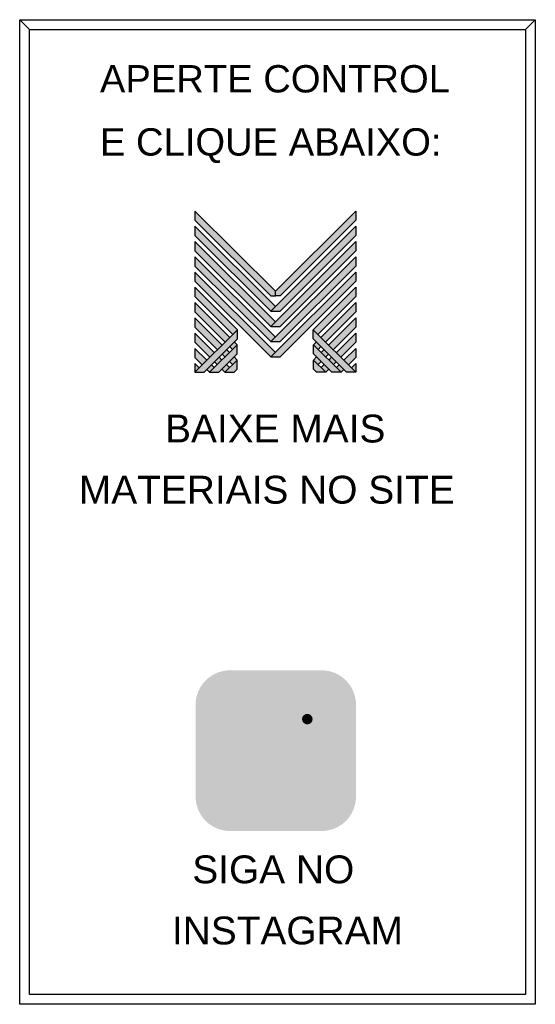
# Model space of a CAD drawing. Header units: millimetres. Extents: x 2237 to 13945, y -185 to 7152.
# Tile 5 of 5: x 10099 to 13945, y -185 to 7152. Entities that reach past the tile are written whole.
import ezdxf

# ---------------------------------------------------------------- set-up
doc = ezdxf.new("R2010")
doc.units = ezdxf.units.MM
for name, color, linetype in [('BUCHA DE PASSAGEM', 20, 'Continuous'), ('logo01', 10, 'Continuous'), ('logo02', 250, 'Continuous')]:
    doc.layers.add(name, color=color, linetype=linetype)
doc.styles.get("Standard").update_dxf_attribs({"font": 'arial.ttf'})

# ---------------------------------------------------------------- blocks, each defined once
blk = doc.blocks.new('MESH')
at = {"layer": 'logo01'}
h = blk.add_hatch(color=256, dxfattribs=at)
h.dxf.hatch_style = 1
h.paths.add_polyline_path([(30046, 14087), (30046, 13835), (32119, 11769), (32248, 11769), (32248, 11893)])
h.paths.add_polyline_path([(30046, 13670), (30046, 13418), (32121, 11349), (32248, 11475)])
h.paths.add_polyline_path([(30046, 13253), (30046, 13001), (32121, 10932), (32248, 11058)])
h.paths.add_polyline_path([(30046, 12835), (30046, 12583), (32121, 10515), (32248, 10641)])
h.paths.add_polyline_path([(30046, 12418), (30046, 12166), (32121, 10097), (32248, 10223)])
h.paths.add_polyline_path([(30046, 12001), (30046, 11749), (31084, 10714), (31211, 10840)])
h.paths.add_polyline_path([(30046, 11583), (30046, 11331), (30875, 10505), (31001, 10631)])
h.paths.add_polyline_path([(30046, 11166), (30046, 10914), (30666, 10296), (30792, 10422)])
h.paths.add_polyline_path([(30046, 10749), (30046, 10497), (30456, 10088), (30583, 10214)])
h.paths.add_polyline_path([(30046, 10331), (30046, 10079), (30247, 9879), (30373, 10005)])
h.paths.add_polyline_path([(30164, 9796), (30046, 9914), (30046, 9679)])
h.paths.add_polyline_path([(30574, 9805), (30500, 9879), (30373, 9753), (30448, 9679)])
h.paths.add_polyline_path([(30784, 10013), (30709, 10088), (30583, 9962), (30657, 9887)])
h.paths.add_polyline_path([(30993, 9805), (30910, 9887), (30784, 9761), (30867, 9679)])
h.paths.add_polyline_path([(30993, 10222), (30918, 10296), (30792, 10170), (30867, 10096)])
h.paths.add_polyline_path([(31119, 10096), (30993, 9970), (31076, 9887), (31202, 10013)])
h.paths.add_polyline_path([(31202, 10431), (31128, 10505), (31001, 10379), (31076, 10305)], flags=17)
h.paths.add_polyline_path([(33284, 10840), (33284, 10588), (34196, 9679), (34449, 9679)])
h.paths.add_polyline_path([(33293, 10431), (33293, 10179), (33794, 9679), (34047, 9679)])
h.paths.add_polyline_path([(33293, 10013), (33293, 9761), (33376, 9679), (33628, 9679)], flags=17)
at = {"layer": 'logo02'}
h = blk.add_hatch(color=256, dxfattribs=at)
h.dxf.hatch_style = 1
h.paths.add_polyline_path([(34449, 13835), (34449, 14087), (32248, 11893), (32248, 11769), (32376, 11769)])
h.paths.add_polyline_path([(34449, 13418), (34449, 13670), (32121, 11349), (32374, 11349)])
h.paths.add_polyline_path([(34449, 13001), (34449, 13253), (32121, 10932), (32374, 10932)])
h.paths.add_polyline_path([(34449, 12583), (34449, 12835), (32121, 10515), (32374, 10515)])
h.paths.add_polyline_path([(34449, 12166), (34449, 12418), (32121, 10097), (32374, 10097)])
h.paths.add_polyline_path([(34449, 11749), (34449, 12001), (33284, 10840), (33411, 10714)], flags=17)
h.paths.add_polyline_path([(34449, 11331), (34449, 11583), (33494, 10631), (33620, 10505)], flags=17)
h.paths.add_polyline_path([(34449, 10914), (34449, 11166), (33703, 10422), (33829, 10296)], flags=17)
h.paths.add_polyline_path([(34449, 10497), (34449, 10749), (33912, 10214), (34039, 10088)])
h.paths.add_polyline_path([(34449, 10331), (34122, 10005), (34248, 9879), (34449, 10079)])
h.paths.add_polyline_path([(33577, 10296), (33502, 10222), (33628, 10096), (33703, 10170)])
h.paths.add_polyline_path([(33367, 10505), (33293, 10431), (33419, 10305), (33494, 10379)], flags=17)
h.paths.add_polyline_path([(33376, 10096), (33293, 10013), (33419, 9887), (33502, 9970)])
h.paths.add_polyline_path([(33786, 10088), (33711, 10013), (33838, 9887), (33912, 9962)])
h.paths.add_polyline_path([(33585, 9887), (33502, 9805), (33628, 9679), (33711, 9761)])
h.paths.add_polyline_path([(33995, 9879), (33921, 9805), (34047, 9679), (34122, 9753)])
h.paths.add_polyline_path([(34449, 9914), (34331, 9796), (34449, 9679)])
h.paths.add_polyline_path([(31202, 10013), (30867, 9679), (31119, 9679), (31202, 9761)], flags=17)
h.paths.add_polyline_path([(31202, 10179), (31202, 10431), (30448, 9679), (30701, 9679)])
h.paths.add_polyline_path([(31211, 10588), (31211, 10840), (30046, 9679), (30299, 9679)])
at = {"layer": 'logo01'}
for p, q in [((30046, 14087), (30046, 13835)), ((30046, 14087), (32248, 11893)), ((30046, 13835), (32119, 11769)), ((30046, 13670), (30046, 13418)), ((30046, 13670), (32248, 11475)), ((30046, 13418), (32121, 11349)), ((30046, 13253), (30046, 13001)), ((30046, 13253), (32248, 11058)), ((30046, 13001), (32121, 10932)), ((30046, 12835), (30046, 12583)), ((30046, 12835), (32248, 10641)), ((30046, 12583), (32121, 10515)), ((30046, 12418), (30046, 12166)), ((30046, 12418), (32248, 10223)), ((30046, 12166), (32121, 10097)), ((30046, 12001), (30046, 11749)), ((30046, 12001), (31211, 10840)), ((30046, 11749), (31084, 10714)), ((30046, 11583), (30046, 11331)), ((30046, 11583), (31001, 10631)), ((32119, 11769), (32248, 11769)), ((30046, 11331), (30875, 10505)), ((30046, 11166), (30046, 10914)), ((30046, 11166), (30792, 10422)), ((30046, 10914), (30666, 10296)), ((33284, 10840), (34449, 9679)), ((33284, 10588), (33284, 10840)), ((30046, 10749), (30046, 10497)), ((30046, 10749), (30583, 10214)), ((31128, 10505), (31202, 10431)), ((33284, 10588), (34196, 9679)), ((30046, 10497), (30456, 10088)), ((30046, 10331), (30046, 10079)), ((30046, 10331), (30373, 10005)), ((30918, 10296), (30993, 10222)), ((31001, 10379), (31076, 10305)), ((33293, 10431), (34047, 9679)), ((33293, 10179), (33293, 10431)), ((30046, 10079), (30247, 9879)), ((30583, 9962), (30657, 9887)), ((30709, 10088), (30784, 10013)), ((30792, 10170), (30867, 10096)), ((30993, 9970), (31076, 9887)), ((31119, 10096), (31202, 10013)), ((33293, 10179), (33794, 9679)), ((33293, 10013), (33628, 9679)), ((33293, 9761), (33293, 10013)), ((30046, 9914), (30046, 9679)), ((30046, 9914), (30164, 9796)), ((30373, 9753), (30448, 9679)), ((30500, 9879), (30574, 9805)), ((30784, 9761), (30867, 9679)), ((30910, 9887), (30993, 9805)), ((33293, 9761), (33376, 9679)), ((33628, 9679), (33376, 9679)), ((34047, 9679), (33794, 9679)), ((34449, 9679), (34196, 9679))]:
    blk.add_line(p, q, dxfattribs=at)
at = {"layer": 'logo02'}
for p, q in [((34449, 14087), (32248, 11893)), ((34449, 14087), (34449, 13835)), ((34449, 13835), (32376, 11769)), ((34449, 13670), (32121, 11349)), ((34449, 13670), (34449, 13418)), ((34449, 13253), (32121, 10932)), ((34449, 13418), (32374, 11349)), ((34449, 13253), (34449, 13001)), ((34449, 13001), (32374, 10932)), ((34449, 12835), (32121, 10515)), ((34449, 12835), (34449, 12583)), ((34449, 12418), (32121, 10097)), ((34449, 12583), (32374, 10515)), ((34449, 12418), (34449, 12166)), ((34449, 12166), (32374, 10097)), ((32248, 11769), (32248, 11893)), ((34449, 12001), (33284, 10840)), ((34449, 12001), (34449, 11749)), ((32376, 11769), (32248, 11769)), ((34449, 11749), (33411, 10714)), ((34449, 11583), (33494, 10631)), ((34449, 11583), (34449, 11331)), ((32121, 11349), (32374, 11349)), ((34449, 11331), (33620, 10505)), ((34449, 11166), (33703, 10422)), ((34449, 11166), (34449, 10914)), ((31211, 10840), (30046, 9679)), ((31211, 10588), (31211, 10840)), ((32121, 10932), (32374, 10932)), ((34449, 10914), (33829, 10296)), ((31211, 10588), (30299, 9679)), ((32121, 10515), (32374, 10515)), ((33367, 10505), (33293, 10431)), ((34449, 10749), (33912, 10214)), ((34449, 10749), (34449, 10497)), ((31202, 10431), (30448, 9679)), ((31202, 10179), (31202, 10431)), ((33494, 10379), (33419, 10305)), ((33577, 10296), (33502, 10222)), ((34449, 10497), (34039, 10088)), ((34449, 10331), (34122, 10005)), ((34449, 10331), (34449, 10079)), ((31202, 10179), (30701, 9679)), ((31202, 10013), (30867, 9679)), ((31202, 9761), (31202, 10013)), ((32121, 10097), (32374, 10097)), ((33376, 10096), (33293, 10013)), ((33502, 9970), (33419, 9887)), ((33703, 10170), (33628, 10096)), ((33786, 10088), (33711, 10013)), ((33912, 9962), (33838, 9887)), ((34449, 10079), (34248, 9879)), ((31202, 9761), (31119, 9679)), ((33585, 9887), (33502, 9805)), ((33711, 9761), (33628, 9679)), ((33995, 9879), (33921, 9805)), ((34122, 9753), (34047, 9679)), ((34449, 9914), (34331, 9796)), ((34449, 9914), (34449, 9679)), ((30046, 9679), (30299, 9679)), ((30448, 9679), (30701, 9679)), ((30867, 9679), (31119, 9679))]:
    blk.add_line(p, q, dxfattribs=at)

msp = doc.modelspace()

# ---------------------------------------------------------------- hatches: boundary and pattern name
at = {"layer": 'BUCHA DE PASSAGEM'}
h = msp.add_hatch(color=18, dxfattribs=at)
h.dxf.hatch_style = 1
h.paths.add_polyline_path([(12350.4, 2303.5), (11668, 2303.5, 0.414214), (11411, 2046.6), (11411, 1362.7, 0.414214), (11668, 1105.8), (12350.4, 1105.8, 0.414214), (12607.4, 1362.7), (12607.4, 2046.6, 0.414214)])
h.paths.add_polyline_path([(11843.2, 2137.1), (12175.2, 2137.1, -0.414214), (12440.9, 1871.3), (12440.9, 1538, -0.414214), (12175.2, 1272.2), (11843.2, 1272.2, -0.414214), (11577.5, 1538), (11577.5, 1871.3, -0.414214)], flags=16)
h.paths.add_polyline_path([(11843.2, 2058.1), (12175.2, 2058.1, -0.414214), (12362, 1871.3), (12362, 1538, -0.414214), (12175.2, 1351.2), (11843.2, 1351.2, -0.414214), (11656.4, 1538), (11656.4, 1871.3, -0.414214)], flags=0)
h.paths.add_polyline_path([(12212.6, 1704.7, -1), (11805.8, 1704.7, -1)], flags=0)
h.paths.add_polyline_path([(12133.6, 1704.7, -1), (11884.8, 1704.7, -1)], flags=0)
h.paths.add_polyline_path([(12283.5, 1939.8, -1), (12204.6, 1939.8, -1)], flags=0)
h.paths.add_polyline_path([(12175.2, 2058.1), (11843.2, 2058.1, 0.414214), (11656.4, 1871.3), (11656.4, 1538, 0.414214), (11843.2, 1351.2), (12175.2, 1351.2, 0.414214), (12362, 1538), (12362, 1871.3, 0.414214)], flags=0)
h.paths.add_polyline_path([(11884.8, 1704.7, 1), (12133.6, 1704.7, 1)], flags=0)
h = msp.add_hatch(color=0, dxfattribs=at)
h.dxf.hatch_style = 1
h.paths.add_polyline_path([(11843.2, 2137.1, 0.414214), (11577.5, 1871.3), (11577.5, 1538, 0.414214), (11843.2, 1272.2), (12175.2, 1272.2, 0.414214), (12440.9, 1538), (12440.9, 1871.3, 0.414214), (12175.2, 2137.1)])
h.paths.add_polyline_path([(12283.5, 1939.8, -1), (12204.6, 1939.8, -1)], flags=16)
h.paths.add_polyline_path([(12212.6, 1704.7, -1), (11805.8, 1704.7, -1)], flags=16)
h.paths.add_polyline_path([(12133.6, 1704.7, -1), (11884.8, 1704.7, -1)], flags=0)
h = msp.add_hatch(color=18, dxfattribs=at)
h.dxf.hatch_style = 1
h.paths.add_polyline_path([(12175.2, 2058.1), (11843.2, 2058.1, 0.414214), (11656.4, 1871.3), (11656.4, 1538, 0.414214), (11843.2, 1351.2), (12175.2, 1351.2, 0.414214), (12362, 1538), (12362, 1871.3, 0.414214)])
h.paths.add_polyline_path([(12212.6, 1704.7, -1), (11805.8, 1704.7, -1)], flags=16)
h.paths.add_polyline_path([(12133.6, 1704.7, -1), (11884.8, 1704.7, -1)], flags=0)
h.paths.add_polyline_path([(12204.6, 1939.8, -1), (12283.5, 1939.8, -1)], flags=16)
h.paths.add_polyline_path([(12133.6, 1704.7, 1), (11884.8, 1704.7, 1)], flags=0)
h = msp.add_hatch(color=0, dxfattribs=at)
h.dxf.hatch_style = 1
h.paths.add_polyline_path([(11805.8, 1704.7, 1), (12212.6, 1704.7, 1)])
h.paths.add_polyline_path([(12133.6, 1704.7, -1), (11884.8, 1704.7, -1)], flags=16)
h = msp.add_hatch(color=0, dxfattribs=at)
h.dxf.hatch_style = 1
h.paths.add_polyline_path([(12283.5, 1939.8, 1), (12204.6, 1939.8, 1)])
h = msp.add_hatch(color=18, dxfattribs=at)
h.dxf.hatch_style = 1
h.paths.add_polyline_path([(11884.8, 1704.7, 1), (12133.6, 1704.7, 1)])

# ---------------------------------------------------------------- linework, layer by layer
for p, q in [((10172.3, 7078), (10098.7, 7151.6)), ((13871.3, 7078), (13944.9, 7151.6))]:
    msp.add_line(p, q, dxfattribs=at)
for points in [[(10098.7, 7151.6), (13944.9, 7151.6), (13944.9, -185.4), (10098.7, -185.4)], [(10172.3, 7078), (13871.3, 7078), (13871.3, -111.8), (10172.3, -111.8)]]:
    msp.add_lwpolyline(points, close=True, dxfattribs=at)

# ---------------------------------------------------------------- block references
at = {"xscale": 0.2725110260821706, "yscale": 0.2725110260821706, "zscale": 0.2725110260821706}
msp.add_blockref('MESH', (3218.4, 1887), dxfattribs=at)

# ---------------------------------------------------------------- texts
at = {"layer": 'BUCHA DE PASSAGEM'}
for s, height, p in [('APERTE CONTROL', 203.872, (10697.2, 6609.3)), ('E CLIQUE ABAIXO:', 203.872, (10697.2, 6138.8)), ('BAIXE MAIS', 207.54, (11183.2, 4001.1)), ('MATERIAIS NO SITE', 207.543, (10540.4, 3545.6)), ('SIGA NO', 207.54, (11386.3, 716.4)), ('INSTAGRAM', 207.54, (11234.3, 260.9))]:
    msp.add_text(s, height=height, dxfattribs=at).set_placement(p)

doc.saveas('drawing.dxf')
